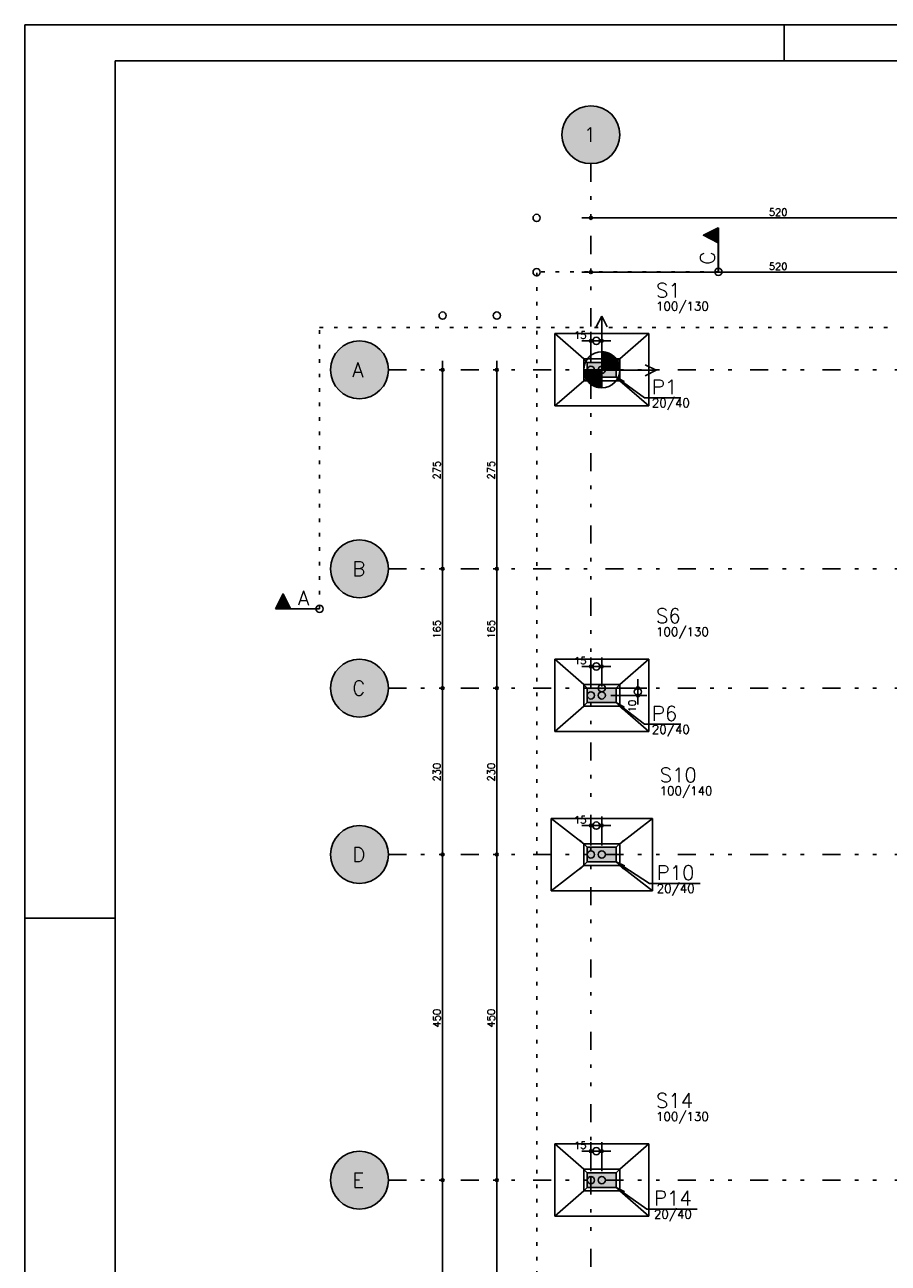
# Model space of a CAD drawing. Extents: x 0 to 119, y 0 to 84.
# Tile 3 of 9: x 0 to 24, y 50 to 84. Entities that reach past the tile are written whole.
import ezdxf

# ---------------------------------------------------------------- set-up
doc = ezdxf.new("R2010")
doc.units = 0
doc.header["$MEASUREMENT"] = 0
doc.linetypes.add('ESTILO_TQS_0002', pattern=[0.4, 0.1, -0.3])
doc.linetypes.add('ESTILO_TQS_0004', pattern=[2, 0.5, -0.4, 0.1, -0.4, 0.1, -0.5])
for name, color, linetype in [('1', 1, 'CONTINUOUS'), ('2', 2, 'CONTINUOUS'), ('3', 3, 'CONTINUOUS'), ('6', 6, 'CONTINUOUS'), ('8', 8, 'CONTINUOUS'), ('9', 9, 'CONTINUOUS')]:
    doc.layers.add(name, color=color, linetype=linetype)
doc.styles.get("Standard").update_dxf_attribs({"font": 'ROMANS.SHX'})

msp = doc.modelspace()

# ---------------------------------------------------------------- linework, layer by layer
at = {"layer": '1', "linetype": 'Continuous'}
for p, q in [((0, 0), (0, 84.1)), ((0, 84.1), (118.9, 84.1)), ((21, 83.1), (21, 84.1)), ((15.405, 78.761), (26.305, 78.761)), ((15.655, 78.761), (15.655, 78.761)), ((15.405, 77.261), (26.305, 77.261)), ((15.655, 77.261), (15.655, 77.261)), ((15.955, 76.049), (15.805, 75.749)), ((15.955, 74.549), (15.955, 76.049)), ((15.955, 76.049), (16.105, 75.749)), ((16.205, 75.361), (15.405, 75.361)), ((16.205, 75.361), (15.405, 75.361)), ((15.655, 74.811), (15.655, 75.611)), ((15.655, 74.811), (15.655, 75.611)), ((15.955, 74.811), (15.955, 75.611)), ((15.955, 74.811), (15.955, 75.611)), ((15.955, 75.061), (15.955, 74.061)), ((15.955, 75.036), (16.109, 75.036)), ((15.955, 75.005), (16.185, 75.005)), ((11.555, 74.811), (11.555, 68.811)), ((13.055, 74.811), (13.055, 68.811)), ((15.555, 74.761), (15.355, 74.961)), ((15.955, 74.973), (16.238, 74.973)), ((15.955, 74.941), (16.279, 74.941)), ((15.955, 74.909), (16.313, 74.909)), ((15.955, 74.878), (16.341, 74.878)), ((15.955, 74.846), (16.365, 74.846)), ((15.955, 74.814), (16.386, 74.814)), ((15.955, 74.783), (16.403, 74.783)), ((15.955, 74.751), (16.417, 74.751)), ((15.955, 74.719), (16.429, 74.719)), ((15.955, 74.687), (16.439, 74.687)), ((15.955, 74.656), (16.446, 74.656)), ((16.355, 74.761), (16.555, 74.961)), ((17.455, 74.549), (17.155, 74.699)), ((11.555, 74.561), (11.555, 74.561)), ((13.055, 74.561), (13.055, 74.561)), ((15.555, 74.361), (15.355, 74.161)), ((15.455, 74.561), (16.455, 74.561)), ((15.955, 74.529), (15.455, 74.529)), ((15.955, 74.497), (15.459, 74.497)), ((15.955, 74.465), (15.464, 74.465)), ((15.955, 74.434), (15.471, 74.434)), ((15.955, 74.402), (15.481, 74.402)), ((15.955, 74.37), (15.492, 74.37)), ((15.955, 74.339), (15.507, 74.339)), ((15.955, 74.307), (15.524, 74.307)), ((15.655, 74.561), (15.655, 74.561)), ((15.655, 74.561), (15.655, 74.561)), ((15.955, 74.624), (16.451, 74.624)), ((15.955, 74.592), (16.455, 74.592)), ((15.955, 74.561), (15.955, 74.561)), ((15.955, 74.561), (15.955, 74.561)), ((15.955, 74.561), (15.955, 74.561)), ((15.955, 74.561), (15.955, 74.561)), ((15.955, 74.549), (17.455, 74.549)), ((16.355, 74.361), (16.555, 74.161)), ((17.455, 74.549), (17.155, 74.399)), ((15.955, 74.275), (15.544, 74.275)), ((15.955, 74.243), (15.568, 74.243)), ((15.955, 74.212), (15.597, 74.212)), ((15.955, 74.18), (15.631, 74.18)), ((15.955, 74.148), (15.672, 74.148)), ((15.955, 74.117), (15.725, 74.117)), ((15.955, 74.085), (15.801, 74.085)), ((11.555, 69.311), (11.555, 65.511)), ((13.055, 69.311), (13.055, 65.511)), ((11.555, 69.061), (11.555, 69.061)), ((11.555, 69.061), (11.555, 69.061)), ((13.055, 69.061), (13.055, 69.061)), ((13.055, 69.061), (13.055, 69.061)), ((15.655, 65.811), (15.655, 66.611)), ((15.655, 65.811), (15.655, 66.611)), ((15.955, 65.811), (15.955, 66.611)), ((15.955, 65.811), (15.955, 66.611)), ((16.205, 66.361), (15.405, 66.361)), ((16.205, 66.361), (15.405, 66.361)), ((11.555, 66.011), (11.555, 60.911)), ((11.555, 65.761), (11.555, 65.761)), ((11.555, 65.761), (11.555, 65.761)), ((13.055, 66.011), (13.055, 60.911)), ((13.055, 65.761), (13.055, 65.761)), ((13.055, 65.761), (13.055, 65.761)), ((15.555, 65.761), (15.355, 65.961)), ((15.955, 65.761), (15.955, 65.761)), ((15.955, 65.761), (15.955, 65.761)), ((16.205, 65.761), (17.205, 65.761)), ((16.205, 65.761), (17.205, 65.761)), ((16.355, 65.761), (16.555, 65.961)), ((16.955, 65.311), (16.955, 66.011)), ((16.955, 65.311), (16.955, 66.011)), ((15.655, 65.561), (15.655, 65.561)), ((15.655, 65.561), (15.655, 65.561)), ((15.955, 65.561), (15.955, 65.561)), ((15.955, 65.561), (15.955, 65.561)), ((15.955, 65.561), (15.955, 65.561)), ((15.955, 65.561), (15.955, 65.561)), ((15.955, 65.561), (15.955, 65.561)), ((15.955, 65.561), (15.955, 65.561)), ((16.205, 65.561), (17.205, 65.561)), ((16.205, 65.561), (17.205, 65.561)), ((15.555, 65.361), (15.355, 65.161)), ((16.355, 65.361), (16.555, 65.161)), ((15.655, 61.411), (15.655, 62.211)), ((15.655, 61.411), (15.655, 62.211)), ((15.955, 61.411), (15.955, 62.211)), ((15.955, 61.411), (15.955, 62.211)), ((16.205, 61.961), (15.405, 61.961)), ((16.205, 61.961), (15.405, 61.961)), ((11.555, 61.411), (11.555, 51.911)), ((13.055, 61.411), (13.055, 51.911)), ((15.555, 61.361), (15.355, 61.561)), ((16.355, 61.361), (16.555, 61.561)), ((11.555, 61.161), (11.555, 61.161)), ((11.555, 61.161), (11.555, 61.161)), ((13.055, 61.161), (13.055, 61.161)), ((13.055, 61.161), (13.055, 61.161)), ((15.555, 60.961), (15.355, 60.761)), ((15.655, 61.161), (15.655, 61.161)), ((15.655, 61.161), (15.655, 61.161)), ((15.955, 61.161), (15.955, 61.161)), ((15.955, 61.161), (15.955, 61.161)), ((15.955, 61.161), (15.955, 61.161)), ((15.955, 61.161), (15.955, 61.161)), ((16.355, 60.961), (16.555, 60.761)), ((0, 59.4), (2.5, 59.4)), ((15.655, 52.411), (15.655, 53.211)), ((15.655, 52.411), (15.655, 53.211)), ((15.955, 52.411), (15.955, 53.211)), ((15.955, 52.411), (15.955, 53.211)), ((16.205, 52.961), (15.405, 52.961)), ((16.205, 52.961), (15.405, 52.961)), ((11.555, 52.411), (11.555, 45.611)), ((13.055, 52.411), (13.055, 45.611)), ((15.555, 52.361), (15.355, 52.561)), ((16.355, 52.361), (16.555, 52.561)), ((11.555, 52.161), (11.555, 52.161)), ((11.555, 52.161), (11.555, 52.161)), ((13.055, 52.161), (13.055, 52.161)), ((13.055, 52.161), (13.055, 52.161)), ((15.655, 52.161), (15.655, 52.161)), ((15.655, 52.161), (15.655, 52.161)), ((15.955, 52.161), (15.955, 52.161)), ((15.955, 52.161), (15.955, 52.161)), ((15.955, 52.161), (15.955, 52.161)), ((15.955, 52.161), (15.955, 52.161)), ((15.555, 51.961), (15.355, 51.761)), ((16.355, 51.961), (16.555, 51.761))]:
    msp.add_line(p, q, dxfattribs=at)
at = {"layer": '1', "linetype": 'ESTILO_TQS_0004'}
for p, q in [((15.655, 80.261), (15.655, 5.261)), ((10.055, 74.561), (82.615, 74.561)), ((10.055, 69.061), (82.615, 69.061)), ((10.055, 65.761), (82.615, 65.761)), ((10.055, 61.161), (82.615, 61.161)), ((10.055, 52.161), (82.615, 52.161))]:
    msp.add_line(p, q, dxfattribs=at)
at = {"layer": '1', "linetype": 'Continuous'}
for points in [[(17.255, 75.561), (14.655, 75.561)], [(14.655, 75.561), (14.655, 73.561)], [(15.455, 74.861), (14.655, 75.561)], [(16.455, 74.861), (17.255, 75.561)], [(17.255, 73.561), (17.255, 75.561)], [(15.955, 75.061), (15.955, 74.561), (16.455, 74.561), (16.455, 74.573), (16.453, 74.607), (16.448, 74.641), (16.442, 74.673), (16.434, 74.705), (16.424, 74.733), (16.409, 74.77), (16.396, 74.796), (16.377, 74.828), (16.359, 74.855), (16.346, 74.872), (16.333, 74.888), (16.318, 74.904), (16.307, 74.916), (16.286, 74.935), (16.271, 74.948), (16.247, 74.966), (16.23, 74.978), (16.21, 74.991), (16.192, 75.001), (16.176, 75.009), (16.146, 75.022), (16.119, 75.033), (16.081, 75.044), (16.04, 75.053), (16.013, 75.057), (15.974, 75.06), (15.955, 75.061)], [(16.455, 74.261), (16.455, 74.861), (15.455, 74.861), (15.455, 74.261), (16.455, 74.261)], [(18.14, 73.787), (17.14, 73.787), (16.355, 74.361), (16.574, 74.241), (16.355, 74.361), (16.536, 74.188)], [(15.455, 74.261), (14.655, 73.561)], [(16.455, 74.261), (17.255, 73.561)], [(14.655, 73.561), (17.255, 73.561)], [(14.655, 66.561), (14.655, 64.561)], [(17.255, 66.561), (14.655, 66.561)], [(15.455, 65.861), (14.655, 66.561)], [(16.455, 65.861), (17.255, 66.561)], [(17.255, 64.561), (17.255, 66.561)], [(15.455, 65.861), (15.455, 65.261), (16.455, 65.261), (16.455, 65.861), (15.455, 65.861)], [(15.455, 65.261), (14.655, 64.561)], [(18.14, 64.761), (17.14, 64.761), (16.355, 65.361), (16.572, 65.236), (16.355, 65.361), (16.532, 65.184)], [(16.455, 65.261), (17.255, 64.561)], [(14.655, 64.561), (17.255, 64.561)], [(14.555, 62.161), (14.555, 60.161)], [(17.355, 62.161), (14.555, 62.161)], [(15.455, 61.461), (14.555, 62.161)], [(16.455, 61.461), (17.355, 62.161)], [(17.355, 60.161), (17.355, 62.161)], [(15.455, 61.461), (15.455, 60.861), (16.455, 60.861), (16.455, 61.461), (15.455, 61.461)], [(18.674, 60.361), (17.274, 60.361), (16.355, 60.961), (16.58, 60.852), (16.355, 60.961), (16.545, 60.798)], [(15.455, 60.861), (14.555, 60.161)], [(16.455, 60.861), (17.355, 60.161)], [(14.555, 60.161), (17.355, 60.161)], [(14.655, 53.161), (14.655, 51.161)], [(17.255, 53.161), (14.655, 53.161)], [(15.455, 52.461), (14.655, 53.161)], [(16.455, 52.461), (17.255, 53.161)], [(17.255, 51.161), (17.255, 53.161)], [(15.455, 52.461), (15.455, 51.861), (16.455, 51.861), (16.455, 52.461), (15.455, 52.461)], [(15.455, 51.861), (14.655, 51.161)], [(18.597, 51.361), (17.197, 51.361), (16.355, 51.961), (16.576, 51.843), (16.355, 51.961), (16.538, 51.79)], [(16.455, 51.861), (17.255, 51.161)], [(14.655, 51.161), (17.255, 51.161)]]:
    msp.add_lwpolyline(points, dxfattribs=at)
for centre, radius in [((14.155, 78.761), 0.1), ((15.655, 78.761), 0.04), ((15.655, 78.761), 0.02), ((14.155, 77.261), 0.1), ((15.655, 77.261), 0.04), ((15.655, 77.261), 0.02), ((19.179, 77.271), 0.1), ((11.555, 76.061), 0.1), ((13.055, 76.061), 0.1), ((15.655, 75.361), 0.04), ((15.655, 75.361), 0.04), ((15.655, 75.361), 0.02), ((15.655, 75.361), 0.02), ((15.805, 75.361), 0.1), ((15.805, 75.361), 0.1), ((15.955, 75.361), 0.04), ((15.955, 75.361), 0.04), ((15.955, 75.361), 0.02), ((15.955, 75.361), 0.02), ((15.955, 74.561), 0.5), ((15.655, 74.561), 0.1), ((15.655, 74.561), 0.1), ((15.955, 74.561), 0.1), ((15.955, 74.561), 0.1), ((11.555, 74.561), 0.04), ((11.555, 74.561), 0.02), ((13.055, 74.561), 0.04), ((13.055, 74.561), 0.02), ((11.555, 69.061), 0.04), ((11.555, 69.061), 0.04), ((11.555, 69.061), 0.02), ((11.555, 69.061), 0.02), ((13.055, 69.061), 0.04), ((13.055, 69.061), 0.04), ((13.055, 69.061), 0.02), ((13.055, 69.061), 0.02), ((8.152, 67.954), 0.1), ((15.805, 66.361), 0.1), ((15.805, 66.361), 0.1), ((15.655, 66.361), 0.04), ((15.655, 66.361), 0.04), ((15.655, 66.361), 0.02), ((15.655, 66.361), 0.02), ((15.955, 66.361), 0.04), ((15.955, 66.361), 0.04), ((15.955, 66.361), 0.02), ((15.955, 66.361), 0.02), ((11.555, 65.761), 0.04), ((11.555, 65.761), 0.04), ((11.555, 65.761), 0.02), ((11.555, 65.761), 0.02), ((13.055, 65.761), 0.04), ((13.055, 65.761), 0.04), ((13.055, 65.761), 0.02), ((13.055, 65.761), 0.02), ((15.955, 65.761), 0.1), ((15.955, 65.761), 0.1), ((16.955, 65.661), 0.1), ((16.955, 65.661), 0.1), ((16.955, 65.761), 0.04), ((16.955, 65.761), 0.04), ((16.955, 65.761), 0.02), ((16.955, 65.761), 0.02), ((15.655, 65.561), 0.1), ((15.655, 65.561), 0.1), ((15.955, 65.561), 0.1), ((15.955, 65.561), 0.1), ((15.955, 65.561), 0.1), ((15.955, 65.561), 0.1), ((16.955, 65.561), 0.04), ((16.955, 65.561), 0.04), ((16.955, 65.561), 0.02), ((16.955, 65.561), 0.02), ((15.655, 61.961), 0.04), ((15.655, 61.961), 0.04), ((15.655, 61.961), 0.02), ((15.655, 61.961), 0.02), ((15.805, 61.961), 0.1), ((15.805, 61.961), 0.1), ((15.955, 61.961), 0.04), ((15.955, 61.961), 0.04), ((15.955, 61.961), 0.02), ((15.955, 61.961), 0.02), ((11.555, 61.161), 0.04), ((11.555, 61.161), 0.04), ((11.555, 61.161), 0.02), ((11.555, 61.161), 0.02), ((13.055, 61.161), 0.04), ((13.055, 61.161), 0.04), ((13.055, 61.161), 0.02), ((13.055, 61.161), 0.02), ((15.655, 61.161), 0.1), ((15.655, 61.161), 0.1), ((15.955, 61.161), 0.1), ((15.955, 61.161), 0.1), ((15.655, 52.961), 0.04), ((15.655, 52.961), 0.04), ((15.655, 52.961), 0.02), ((15.655, 52.961), 0.02), ((15.805, 52.961), 0.1), ((15.805, 52.961), 0.1), ((15.955, 52.961), 0.04), ((15.955, 52.961), 0.04), ((15.955, 52.961), 0.02), ((15.955, 52.961), 0.02), ((11.555, 52.161), 0.04), ((11.555, 52.161), 0.04), ((11.555, 52.161), 0.02), ((11.555, 52.161), 0.02), ((13.055, 52.161), 0.04), ((13.055, 52.161), 0.04), ((13.055, 52.161), 0.02), ((13.055, 52.161), 0.02), ((15.655, 52.161), 0.1), ((15.655, 52.161), 0.1), ((15.955, 52.161), 0.1), ((15.955, 52.161), 0.1)]:
    msp.add_circle(centre, radius, dxfattribs=at)
at = {"layer": '2', "linetype": 'Continuous'}
for centre in [(15.655, 81.061), (9.255, 74.561), (9.255, 69.061), (9.255, 65.761), (9.255, 61.161), (9.255, 52.161)]:
    msp.add_circle(centre, 0.8, dxfattribs=at)
at = {"layer": '3', "linetype": 'Continuous'}
for p, q in [((19.179, 78.487), (18.764, 78.28)), ((19.177, 78.484), (18.768, 78.28)), ((19.02, 78.406), (19.02, 78.154)), ((19.052, 78.422), (19.052, 78.138)), ((19.083, 78.437), (19.083, 78.122)), ((19.115, 78.453), (19.115, 78.106)), ((19.147, 78.469), (19.147, 78.09)), ((19.177, 78.484), (19.177, 77.271)), ((19.179, 77.271), (19.179, 78.487)), ((18.764, 78.28), (19.177, 78.073)), ((18.768, 78.28), (19.177, 78.075)), ((18.796, 78.294), (18.796, 78.266)), ((18.828, 78.31), (18.828, 78.25)), ((18.86, 78.326), (18.86, 78.234)), ((18.892, 78.342), (18.892, 78.218)), ((18.924, 78.358), (18.924, 78.202)), ((18.956, 78.374), (18.956, 78.186)), ((18.988, 78.39), (18.988, 78.17)), ((6.936, 67.954), (7.144, 68.369)), ((6.939, 67.956), (7.144, 68.365)), ((7.034, 68.146), (7.253, 68.146)), ((7.05, 68.178), (7.237, 68.178)), ((7.066, 68.21), (7.221, 68.21)), ((7.082, 68.242), (7.205, 68.242)), ((7.098, 68.274), (7.189, 68.274)), ((7.114, 68.305), (7.173, 68.305)), ((7.13, 68.337), (7.158, 68.337)), ((7.144, 68.369), (7.35, 67.956)), ((7.144, 68.365), (7.348, 67.956)), ((8.152, 67.954), (6.936, 67.954)), ((6.939, 67.956), (8.152, 67.956)), ((6.954, 67.986), (7.333, 67.986)), ((6.97, 68.018), (7.317, 68.018)), ((6.986, 68.05), (7.301, 68.05)), ((7.002, 68.082), (7.285, 68.082)), ((7.018, 68.114), (7.269, 68.114))]:
    msp.add_line(p, q, dxfattribs=at)
at = {"layer": '3', "linetype": 'ESTILO_TQS_0002'}
for p, q in [((14.156, 20.342), (14.156, 77.271)), ((19.179, 77.271), (14.156, 77.271)), ((8.152, 75.731), (47.493, 75.731)), ((8.152, 67.954), (8.152, 75.731))]:
    msp.add_line(p, q, dxfattribs=at)
at = {"layer": '3', "linetype": 'Continuous'}
for points in [[(19.177, 78.484), (18.768, 78.28), (19.177, 78.075), (19.177, 78.484)], [(6.939, 67.956), (7.144, 68.365), (7.348, 67.956), (6.939, 67.956)]]:
    msp.add_lwpolyline(points, dxfattribs=at)
at = {"layer": '6', "linetype": 'Continuous'}
for points in [[(16.355, 74.361), (16.355, 74.761), (15.555, 74.761), (15.555, 74.361), (16.355, 74.361)], [(15.555, 65.761), (15.555, 65.361), (16.355, 65.361), (16.355, 65.761), (15.555, 65.761)], [(15.555, 61.361), (15.555, 60.961), (16.355, 60.961), (16.355, 61.361), (15.555, 61.361)], [(15.555, 52.361), (15.555, 51.961), (16.355, 51.961), (16.355, 52.361), (15.555, 52.361)]]:
    msp.add_lwpolyline(points, dxfattribs=at)
at = {"layer": '8', "linetype": 'Continuous'}
for q in [(117.9, 83.1), (2.5, 1)]:
    msp.add_line((2.5, 83.1), q, dxfattribs=at)
at = {"layer": '9', "linetype": 'Continuous'}
for points in [[(16.455, 81.061), (15.492, 81.844), (15.387, 81.814)], [(16.455, 81.061), (15.6, 81.859), (15.492, 81.844)], [(16.455, 81.061), (15.709, 81.859), (15.6, 81.859)], [(16.455, 81.061), (15.818, 81.844), (15.709, 81.859)], [(16.455, 81.061), (15.923, 81.814), (15.818, 81.844)], [(16.455, 81.061), (15.034, 81.565), (14.971, 81.476)], [(16.455, 81.061), (15.109, 81.645), (15.034, 81.565)], [(16.455, 81.061), (15.194, 81.714), (15.109, 81.645)], [(16.455, 81.061), (15.287, 81.771), (15.194, 81.714)], [(16.455, 81.061), (15.387, 81.814), (15.287, 81.771)], [(16.455, 81.061), (16.023, 81.771), (15.923, 81.814)], [(16.455, 81.061), (16.116, 81.714), (16.023, 81.771)], [(16.455, 81.061), (16.201, 81.645), (16.116, 81.714)], [(16.455, 81.061), (16.275, 81.565), (16.201, 81.645)], [(16.455, 81.061), (16.338, 81.476), (16.275, 81.565)], [(16.455, 81.061), (14.862, 81.17), (14.855, 81.061)], [(16.455, 81.061), (14.885, 81.276), (14.862, 81.17)], [(16.455, 81.061), (14.921, 81.379), (14.885, 81.276)], [(16.455, 81.061), (14.971, 81.476), (14.921, 81.379)], [(16.455, 81.061), (16.389, 81.379), (16.338, 81.476)], [(16.455, 81.061), (16.425, 81.276), (16.389, 81.379)], [(16.455, 81.061), (16.447, 81.17), (16.425, 81.276)], [(16.455, 81.061), (14.855, 81.061), (14.862, 80.952)], [(16.455, 81.061), (14.862, 80.952), (14.885, 80.845)], [(16.455, 81.061), (14.885, 80.845), (14.921, 80.742)], [(16.455, 81.061), (14.921, 80.742), (14.971, 80.645)], [(16.455, 81.061), (14.971, 80.645), (15.034, 80.556)], [(16.455, 81.061), (15.034, 80.556), (15.109, 80.476)], [(16.455, 81.061), (15.109, 80.476), (15.194, 80.407)], [(16.455, 81.061), (15.194, 80.407), (15.287, 80.35)], [(16.455, 81.061), (15.287, 80.35), (15.387, 80.307)], [(16.455, 81.061), (15.387, 80.307), (15.492, 80.277)], [(16.455, 81.061), (15.492, 80.277), (15.6, 80.262)], [(16.455, 81.061), (15.6, 80.262), (15.709, 80.262)], [(16.455, 81.061), (15.709, 80.262), (15.818, 80.277)], [(16.455, 81.061), (15.818, 80.277), (15.923, 80.307)], [(16.455, 81.061), (15.923, 80.307), (16.023, 80.35)], [(16.455, 81.061), (16.023, 80.35), (16.116, 80.407)], [(16.455, 81.061), (16.116, 80.407), (16.201, 80.476)], [(16.455, 81.061), (16.201, 80.476), (16.275, 80.556)], [(16.455, 81.061), (16.275, 80.556), (16.338, 80.645)], [(16.455, 81.061), (16.338, 80.645), (16.389, 80.742)], [(16.455, 81.061), (16.389, 80.742), (16.425, 80.845)], [(16.455, 81.061), (16.425, 80.845), (16.447, 80.952)], [(16.455, 81.061), (16.447, 80.952), (16.455, 81.061)], [(10.055, 74.561), (9.092, 75.344), (8.987, 75.314)], [(10.055, 74.561), (9.2, 75.359), (9.092, 75.344)], [(10.055, 74.561), (9.309, 75.359), (9.2, 75.359)], [(10.055, 74.561), (9.418, 75.344), (9.309, 75.359)], [(10.055, 74.561), (9.523, 75.314), (9.418, 75.344)], [(10.055, 74.561), (8.634, 75.065), (8.571, 74.976)], [(10.055, 74.561), (8.709, 75.145), (8.634, 75.065)], [(10.055, 74.561), (8.794, 75.214), (8.709, 75.145)], [(10.055, 74.561), (8.887, 75.271), (8.794, 75.214)], [(10.055, 74.561), (8.987, 75.314), (8.887, 75.271)], [(10.055, 74.561), (9.623, 75.271), (9.523, 75.314)], [(10.055, 74.561), (9.716, 75.214), (9.623, 75.271)], [(10.055, 74.561), (9.801, 75.145), (9.716, 75.214)], [(10.055, 74.561), (9.875, 75.065), (9.801, 75.145)], [(10.055, 74.561), (9.938, 74.976), (9.875, 75.065)], [(10.055, 74.561), (8.462, 74.67), (8.455, 74.561)], [(10.055, 74.561), (8.485, 74.776), (8.462, 74.67)], [(10.055, 74.561), (8.521, 74.879), (8.485, 74.776)], [(10.055, 74.561), (8.571, 74.976), (8.521, 74.879)], [(10.055, 74.561), (9.989, 74.879), (9.938, 74.976)], [(10.055, 74.561), (10.025, 74.776), (9.989, 74.879)], [(10.055, 74.561), (10.047, 74.67), (10.025, 74.776)], [(16.355, 74.361), (16.355, 74.761), (15.555, 74.761)], [(16.355, 74.361), (15.555, 74.761), (15.555, 74.361)], [(10.055, 74.561), (8.455, 74.561), (8.462, 74.452)], [(10.055, 74.561), (8.462, 74.452), (8.485, 74.345)], [(10.055, 74.561), (8.485, 74.345), (8.521, 74.242)], [(10.055, 74.561), (8.521, 74.242), (8.571, 74.145)], [(10.055, 74.561), (8.571, 74.145), (8.634, 74.056)], [(10.055, 74.561), (8.634, 74.056), (8.709, 73.976)], [(10.055, 74.561), (8.709, 73.976), (8.794, 73.907)], [(10.055, 74.561), (8.794, 73.907), (8.887, 73.85)], [(10.055, 74.561), (8.887, 73.85), (8.987, 73.807)], [(10.055, 74.561), (8.987, 73.807), (9.092, 73.777)], [(10.055, 74.561), (9.092, 73.777), (9.2, 73.762)], [(10.055, 74.561), (9.2, 73.762), (9.309, 73.762)], [(10.055, 74.561), (9.309, 73.762), (9.418, 73.777)], [(10.055, 74.561), (9.418, 73.777), (9.523, 73.807)], [(10.055, 74.561), (9.523, 73.807), (9.623, 73.85)], [(10.055, 74.561), (9.623, 73.85), (9.716, 73.907)], [(10.055, 74.561), (9.716, 73.907), (9.801, 73.976)], [(10.055, 74.561), (9.801, 73.976), (9.875, 74.056)], [(10.055, 74.561), (9.875, 74.056), (9.938, 74.145)], [(10.055, 74.561), (9.938, 74.145), (9.989, 74.242)], [(10.055, 74.561), (9.989, 74.242), (10.025, 74.345)], [(10.055, 74.561), (10.025, 74.345), (10.047, 74.452)], [(10.055, 74.561), (10.047, 74.452), (10.055, 74.561)], [(16.355, 74.361), (15.555, 74.361), (16.355, 74.361)], [(10.055, 69.061), (9.092, 69.844), (8.987, 69.814)], [(10.055, 69.061), (9.2, 69.859), (9.092, 69.844)], [(10.055, 69.061), (9.309, 69.859), (9.2, 69.859)], [(10.055, 69.061), (9.418, 69.844), (9.309, 69.859)], [(10.055, 69.061), (9.523, 69.814), (9.418, 69.844)], [(10.055, 69.061), (8.634, 69.565), (8.571, 69.476)], [(10.055, 69.061), (8.709, 69.645), (8.634, 69.565)], [(10.055, 69.061), (8.794, 69.714), (8.709, 69.645)], [(10.055, 69.061), (8.887, 69.771), (8.794, 69.714)], [(10.055, 69.061), (8.987, 69.814), (8.887, 69.771)], [(10.055, 69.061), (9.623, 69.771), (9.523, 69.814)], [(10.055, 69.061), (9.716, 69.714), (9.623, 69.771)], [(10.055, 69.061), (9.801, 69.645), (9.716, 69.714)], [(10.055, 69.061), (9.875, 69.565), (9.801, 69.645)], [(10.055, 69.061), (9.938, 69.476), (9.875, 69.565)], [(10.055, 69.061), (8.462, 69.17), (8.455, 69.061)], [(10.055, 69.061), (8.485, 69.276), (8.462, 69.17)], [(10.055, 69.061), (8.521, 69.379), (8.485, 69.276)], [(10.055, 69.061), (8.571, 69.476), (8.521, 69.379)], [(10.055, 69.061), (9.989, 69.379), (9.938, 69.476)], [(10.055, 69.061), (10.025, 69.276), (9.989, 69.379)], [(10.055, 69.061), (10.047, 69.17), (10.025, 69.276)], [(10.055, 69.061), (8.455, 69.061), (8.462, 68.952)], [(10.055, 69.061), (8.462, 68.952), (8.485, 68.845)], [(10.055, 69.061), (8.485, 68.845), (8.521, 68.742)], [(10.055, 69.061), (8.521, 68.742), (8.571, 68.645)], [(10.055, 69.061), (8.571, 68.645), (8.634, 68.556)], [(10.055, 69.061), (8.634, 68.556), (8.709, 68.476)], [(10.055, 69.061), (8.709, 68.476), (8.794, 68.407)], [(10.055, 69.061), (8.794, 68.407), (8.887, 68.35)], [(10.055, 69.061), (8.887, 68.35), (8.987, 68.307)], [(10.055, 69.061), (8.987, 68.307), (9.092, 68.277)], [(10.055, 69.061), (9.092, 68.277), (9.2, 68.262)], [(10.055, 69.061), (9.2, 68.262), (9.309, 68.262)], [(10.055, 69.061), (9.309, 68.262), (9.418, 68.277)], [(10.055, 69.061), (9.418, 68.277), (9.523, 68.307)], [(10.055, 69.061), (9.523, 68.307), (9.623, 68.35)], [(10.055, 69.061), (9.623, 68.35), (9.716, 68.407)], [(10.055, 69.061), (9.716, 68.407), (9.801, 68.476)], [(10.055, 69.061), (9.801, 68.476), (9.875, 68.556)], [(10.055, 69.061), (9.875, 68.556), (9.938, 68.645)], [(10.055, 69.061), (9.938, 68.645), (9.989, 68.742)], [(10.055, 69.061), (9.989, 68.742), (10.025, 68.845)], [(10.055, 69.061), (10.025, 68.845), (10.047, 68.952)], [(10.055, 69.061), (10.047, 68.952), (10.055, 69.061)], [(10.055, 65.761), (8.887, 66.471), (8.794, 66.414)], [(10.055, 65.761), (8.987, 66.514), (8.887, 66.471)], [(10.055, 65.761), (9.092, 66.544), (8.987, 66.514)], [(10.055, 65.761), (9.2, 66.559), (9.092, 66.544)], [(10.055, 65.761), (9.309, 66.559), (9.2, 66.559)], [(10.055, 65.761), (9.418, 66.544), (9.309, 66.559)], [(10.055, 65.761), (9.523, 66.514), (9.418, 66.544)], [(10.055, 65.761), (9.623, 66.471), (9.523, 66.514)], [(10.055, 65.761), (9.716, 66.414), (9.623, 66.471)], [(10.055, 65.761), (8.521, 66.079), (8.485, 65.976)], [(10.055, 65.761), (8.571, 66.176), (8.521, 66.079)], [(10.055, 65.761), (8.634, 66.265), (8.571, 66.176)], [(10.055, 65.761), (8.709, 66.345), (8.634, 66.265)], [(10.055, 65.761), (8.794, 66.414), (8.709, 66.345)], [(10.055, 65.761), (9.801, 66.345), (9.716, 66.414)], [(10.055, 65.761), (9.875, 66.265), (9.801, 66.345)], [(10.055, 65.761), (9.938, 66.176), (9.875, 66.265)], [(10.055, 65.761), (9.989, 66.079), (9.938, 66.176)], [(10.055, 65.761), (10.025, 65.976), (9.989, 66.079)], [(10.055, 65.761), (8.462, 65.87), (8.455, 65.761)], [(10.055, 65.761), (8.455, 65.761), (8.462, 65.652)], [(10.055, 65.761), (8.485, 65.976), (8.462, 65.87)], [(10.055, 65.761), (8.462, 65.652), (8.485, 65.545)], [(10.055, 65.761), (8.485, 65.545), (8.521, 65.442)], [(10.055, 65.761), (8.521, 65.442), (8.571, 65.345)], [(10.055, 65.761), (8.571, 65.345), (8.634, 65.256)], [(10.055, 65.761), (8.634, 65.256), (8.709, 65.176)], [(10.055, 65.761), (8.709, 65.176), (8.794, 65.107)], [(10.055, 65.761), (8.794, 65.107), (8.887, 65.05)], [(10.055, 65.761), (8.887, 65.05), (8.987, 65.007)], [(10.055, 65.761), (8.987, 65.007), (9.092, 64.977)], [(10.055, 65.761), (9.092, 64.977), (9.2, 64.962)], [(10.055, 65.761), (9.2, 64.962), (9.309, 64.962)], [(10.055, 65.761), (9.309, 64.962), (9.418, 64.977)], [(10.055, 65.761), (9.418, 64.977), (9.523, 65.007)], [(10.055, 65.761), (9.523, 65.007), (9.623, 65.05)], [(10.055, 65.761), (9.623, 65.05), (9.716, 65.107)], [(10.055, 65.761), (9.716, 65.107), (9.801, 65.176)], [(10.055, 65.761), (9.801, 65.176), (9.875, 65.256)], [(10.055, 65.761), (9.875, 65.256), (9.938, 65.345)], [(10.055, 65.761), (9.938, 65.345), (9.989, 65.442)], [(10.055, 65.761), (9.989, 65.442), (10.025, 65.545)], [(10.055, 65.761), (10.047, 65.87), (10.025, 65.976)], [(10.055, 65.761), (10.025, 65.545), (10.047, 65.652)], [(10.055, 65.761), (10.047, 65.652), (10.055, 65.761)], [(15.555, 65.761), (15.555, 65.361), (16.355, 65.361)], [(15.555, 65.761), (16.355, 65.361), (16.355, 65.761)], [(15.555, 65.761), (16.355, 65.761), (15.555, 65.761)], [(10.055, 61.161), (8.634, 61.665), (8.571, 61.576)], [(10.055, 61.161), (8.709, 61.745), (8.634, 61.665)], [(10.055, 61.161), (8.794, 61.814), (8.709, 61.745)], [(10.055, 61.161), (8.887, 61.871), (8.794, 61.814)], [(10.055, 61.161), (8.987, 61.914), (8.887, 61.871)], [(10.055, 61.161), (9.092, 61.944), (8.987, 61.914)], [(10.055, 61.161), (9.2, 61.959), (9.092, 61.944)], [(10.055, 61.161), (9.309, 61.959), (9.2, 61.959)], [(10.055, 61.161), (9.418, 61.944), (9.309, 61.959)], [(10.055, 61.161), (9.523, 61.914), (9.418, 61.944)], [(10.055, 61.161), (9.623, 61.871), (9.523, 61.914)], [(10.055, 61.161), (9.716, 61.814), (9.623, 61.871)], [(10.055, 61.161), (9.801, 61.745), (9.716, 61.814)], [(10.055, 61.161), (9.875, 61.665), (9.801, 61.745)], [(10.055, 61.161), (9.938, 61.576), (9.875, 61.665)], [(10.055, 61.161), (8.485, 61.376), (8.462, 61.27)], [(10.055, 61.161), (8.521, 61.479), (8.485, 61.376)], [(10.055, 61.161), (8.571, 61.576), (8.521, 61.479)], [(10.055, 61.161), (9.989, 61.479), (9.938, 61.576)], [(10.055, 61.161), (10.025, 61.376), (9.989, 61.479)], [(10.055, 61.161), (10.047, 61.27), (10.025, 61.376)], [(15.555, 61.361), (15.555, 60.961), (16.355, 60.961)], [(15.555, 61.361), (16.355, 60.961), (16.355, 61.361)], [(15.555, 61.361), (16.355, 61.361), (15.555, 61.361)], [(10.055, 61.161), (8.462, 61.27), (8.455, 61.161)], [(10.055, 61.161), (8.455, 61.161), (8.462, 61.052)], [(10.055, 61.161), (8.462, 61.052), (8.485, 60.945)], [(10.055, 61.161), (8.485, 60.945), (8.521, 60.842)], [(10.055, 61.161), (8.521, 60.842), (8.571, 60.745)], [(10.055, 61.161), (8.571, 60.745), (8.634, 60.656)], [(10.055, 61.161), (8.634, 60.656), (8.709, 60.576)], [(10.055, 61.161), (8.709, 60.576), (8.794, 60.507)], [(10.055, 61.161), (8.794, 60.507), (8.887, 60.45)], [(10.055, 61.161), (8.887, 60.45), (8.987, 60.407)], [(10.055, 61.161), (8.987, 60.407), (9.092, 60.377)], [(10.055, 61.161), (9.092, 60.377), (9.2, 60.362)], [(10.055, 61.161), (9.2, 60.362), (9.309, 60.362)], [(10.055, 61.161), (9.309, 60.362), (9.418, 60.377)], [(10.055, 61.161), (9.418, 60.377), (9.523, 60.407)], [(10.055, 61.161), (9.523, 60.407), (9.623, 60.45)], [(10.055, 61.161), (9.623, 60.45), (9.716, 60.507)], [(10.055, 61.161), (9.716, 60.507), (9.801, 60.576)], [(10.055, 61.161), (9.801, 60.576), (9.875, 60.656)], [(10.055, 61.161), (9.875, 60.656), (9.938, 60.745)], [(10.055, 61.161), (9.938, 60.745), (9.989, 60.842)], [(10.055, 61.161), (9.989, 60.842), (10.025, 60.945)], [(10.055, 61.161), (10.025, 60.945), (10.047, 61.052)], [(10.055, 61.161), (10.047, 61.052), (10.055, 61.161)], [(10.055, 52.161), (8.709, 52.745), (8.634, 52.665)], [(10.055, 52.161), (8.794, 52.814), (8.709, 52.745)], [(10.055, 52.161), (8.887, 52.871), (8.794, 52.814)], [(10.055, 52.161), (8.987, 52.914), (8.887, 52.871)], [(10.055, 52.161), (9.092, 52.944), (8.987, 52.914)], [(10.055, 52.161), (9.2, 52.959), (9.092, 52.944)], [(10.055, 52.161), (9.309, 52.959), (9.2, 52.959)], [(10.055, 52.161), (9.418, 52.944), (9.309, 52.959)], [(10.055, 52.161), (9.523, 52.914), (9.418, 52.944)], [(10.055, 52.161), (9.623, 52.871), (9.523, 52.914)], [(10.055, 52.161), (9.716, 52.814), (9.623, 52.871)], [(10.055, 52.161), (9.801, 52.745), (9.716, 52.814)], [(10.055, 52.161), (9.875, 52.665), (9.801, 52.745)], [(10.055, 52.161), (8.521, 52.479), (8.485, 52.376)], [(10.055, 52.161), (8.571, 52.576), (8.521, 52.479)], [(10.055, 52.161), (8.634, 52.665), (8.571, 52.576)], [(10.055, 52.161), (9.938, 52.576), (9.875, 52.665)], [(10.055, 52.161), (9.989, 52.479), (9.938, 52.576)], [(10.055, 52.161), (10.025, 52.376), (9.989, 52.479)], [(10.055, 52.161), (8.462, 52.27), (8.455, 52.161)], [(10.055, 52.161), (8.455, 52.161), (8.462, 52.052)], [(10.055, 52.161), (8.485, 52.376), (8.462, 52.27)], [(10.055, 52.161), (8.462, 52.052), (8.485, 51.945)], [(10.055, 52.161), (8.485, 51.945), (8.521, 51.842)], [(10.055, 52.161), (8.521, 51.842), (8.571, 51.745)], [(10.055, 52.161), (8.571, 51.745), (8.634, 51.656)], [(10.055, 52.161), (8.634, 51.656), (8.709, 51.576)], [(10.055, 52.161), (8.709, 51.576), (8.794, 51.507)], [(10.055, 52.161), (8.794, 51.507), (8.887, 51.45)], [(10.055, 52.161), (8.887, 51.45), (8.987, 51.407)], [(10.055, 52.161), (8.987, 51.407), (9.092, 51.377)], [(10.055, 52.161), (9.092, 51.377), (9.2, 51.362)], [(10.055, 52.161), (9.2, 51.362), (9.309, 51.362)], [(10.055, 52.161), (9.309, 51.362), (9.418, 51.377)], [(10.055, 52.161), (9.418, 51.377), (9.523, 51.407)], [(10.055, 52.161), (9.523, 51.407), (9.623, 51.45)], [(10.055, 52.161), (9.623, 51.45), (9.716, 51.507)], [(10.055, 52.161), (9.716, 51.507), (9.801, 51.576)], [(10.055, 52.161), (9.801, 51.576), (9.875, 51.656)], [(10.055, 52.161), (9.875, 51.656), (9.938, 51.745)], [(10.055, 52.161), (9.938, 51.745), (9.989, 51.842)], [(10.055, 52.161), (9.989, 51.842), (10.025, 51.945)], [(10.055, 52.161), (10.047, 52.27), (10.025, 52.376)], [(10.055, 52.161), (10.025, 51.945), (10.047, 52.052)], [(10.055, 52.161), (10.047, 52.052), (10.055, 52.161)], [(15.555, 52.361), (15.555, 51.961), (16.355, 51.961)], [(15.555, 52.361), (16.355, 51.961), (16.355, 52.361)], [(15.555, 52.361), (16.355, 52.361), (15.555, 52.361)]]:
    msp.add_solid(points, dxfattribs=at)

# ---------------------------------------------------------------- texts
at = {"layer": '1', "linetype": 'Continuous'}
for s, p in [('520', (20.575, 78.821)), ('520', (20.575, 77.321)), ('15', (15.188, 75.421)), ('15', (15.188, 75.421)), ('15', (15.188, 66.421)), ('15', (15.188, 66.421)), ('15', (15.188, 62.021)), ('15', (15.188, 62.021)), ('15', (15.188, 53.021)), ('15', (15.188, 53.021))]:
    msp.add_text(s, height=0.2, dxfattribs=at).set_placement(p)
for s, p in [('275', (11.495, 71.531)), ('275', (12.995, 71.531)), ('165', (11.495, 67.131)), ('165', (12.995, 67.131)), ('10', (16.895, 65.094)), ('10', (16.895, 65.094)), ('230', (11.495, 63.181)), ('230', (12.995, 63.181)), ('450', (11.495, 56.381)), ('450', (12.995, 56.381))]:
    msp.add_text(s, height=0.2, rotation=90, dxfattribs=at).set_placement(p)
at = {"layer": '3', "linetype": 'Continuous'}
msp.add_text('C', height=0.4, rotation=90, dxfattribs=at).set_placement((19.079, 77.471))
for s, height, p in [('100/130', 0.24, (17.455, 76.201)), ('20/40', 0.24, (17.34, 73.527)), ('A', 0.4, (7.552, 68.054)), ('100/130', 0.24, (17.455, 67.201)), ('20/40', 0.24, (17.34, 64.501)), ('100/140', 0.24, (17.555, 62.801)), ('20/40', 0.24, (17.474, 60.101)), ('100/130', 0.24, (17.455, 53.801)), ('20/40', 0.24, (17.397, 51.101))]:
    msp.add_text(s, height=height, dxfattribs=at).set_placement(p)
at = {"layer": '6', "linetype": 'Continuous'}
for s, p in [('1', (15.455, 80.861)), ('S1', (17.455, 76.561)), ('A', (9.055, 74.361)), ('P1', (17.34, 73.887)), ('B', (9.055, 68.861)), ('S6', (17.455, 67.561)), ('C', (9.055, 65.561)), ('P6', (17.34, 64.861)), ('S10', (17.555, 63.161)), ('D', (9.055, 60.961)), ('P10', (17.474, 60.461)), ('S14', (17.455, 54.161)), ('E', (9.055, 51.961)), ('P14', (17.397, 51.461))]:
    msp.add_text(s, height=0.4, dxfattribs=at).set_placement(p)

doc.saveas('drawing.dxf')
